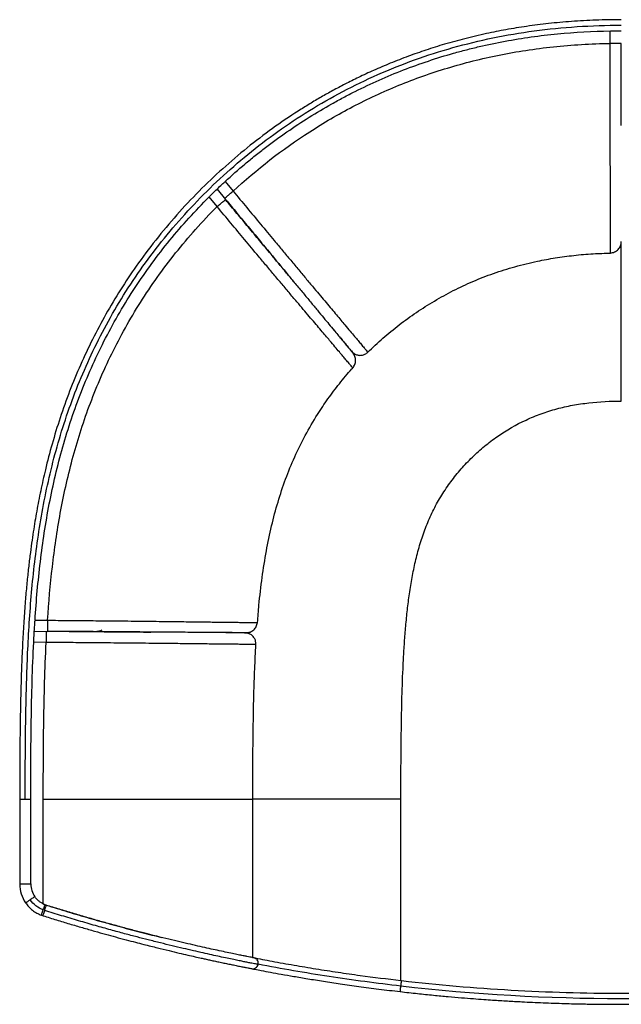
# Paper-space layout '_Top' of a CAD drawing. Header units: millimetres. Extents: x -434 to 434, y -336 to 374.
# Tile 1 of 2: x -434 to 0, y -336 to 374. Entities that reach past the tile are written whole.
import ezdxf

# ---------------------------------------------------------------- set-up
doc = ezdxf.new("R2010")
doc.units = ezdxf.units.MM

psp = doc.layouts.new('_Top')

# ---------------------------------------------------------------- linework, layer by layer
at = {"color": 7, "linetype": 'Continuous', "lineweight": 25}
for p, q in [((-8, 356.91), (-8, 365.94)), ((-7.65, 365.89), (0, 366)), ((-285.8, 257.33), (-280.03, 250.37)), ((-291.64, 251.83), (-285.43, 244.35)), ((-291.59, 239.25), (-297.38, 246.22)), ((-194.64, 135.06), (-194.22, 134.63)), ((-193.88, 134.96), (-193.98, 134.86)), ((-182.91, 134.26), (-182.9, 134.24)), ((-422.98, -59.85), (-422.95, -59.34)), ((-422.94, -58.99), (-413.9, -59.06)), ((-423.43, -66.99), (-413.96, -67.06)), ((-413.96, -66.75), (-413.96, -67.06)), ((-271.17, -68.6), (-271.18, -68.72)), ((-414.85, -75.05), (-423.88, -74.98)), ((-423.85, -74.64), (-423.83, -74.23)), ((-434, -188.04), (-434, -249.24)), ((-426, -249.24), (-426, -188.04)), ((-416.98, -263.64), (-416.98, -188.04)), ((-265.85, -302.35), (-265.85, -188.04)), ((-159, -318.85), (-159, -188.04)), ((-434, -249.24), (-426, -249.24)), ((-415.58, -264.23), (-416.64, -263.74)), ((-418.37, -271.73), (-417.18, -272.14))]:
    psp.add_line(p, q, dxfattribs=at)
for radius in [24, 16]:
    psp.add_arc((-410, -249.24), radius, 180, 214.79245, dxfattribs=at)
for points, knots in [([(0, 374), (-6.14, 373.94), (-18.13, 373.81), (-35.65, 372.82), (-52.28, 371.32), (-68.04, 369.31), (-82.96, 366.88), (-97.84, 363.94), (-112.6, 360.46), (-127.17, 356.46), (-140.72, 352.22), (-153.81, 347.63), (-166.37, 342.76), (-178.37, 337.64), (-189.25, 332.61), (-199.06, 327.72), (-208.05, 322.96), (-216.53, 318.21), (-224.84, 313.29), (-236.69, 305.9), (-251.9, 295.57), (-270.11, 281.71), (-287.78, 266.64), (-304.75, 250.48), (-320.85, 233.31), (-335.97, 215.27), (-349.46, 197.21), (-361.42, 179.3), (-371.95, 161.68), (-381.58, 143.58), (-390.3, 125.06), (-398.09, 106.17), (-404.89, 87.13), (-410.69, 68.23), (-414.63, 53.15), (-417.25, 41.91), (-418.87, 34.39), (-420.37, 26.96), (-421.74, 19.61), (-423.03, 12.21), (-424.25, 4.54), (-425.46, -3.73), (-426.66, -12.8), (-427.84, -22.81), (-428.96, -33.73), (-430.05, -46.06), (-431.05, -59.87), (-431.94, -75.2), (-432.65, -91.59), (-433.2, -109.01), (-433.58, -127.43), (-433.83, -146.81), (-433.98, -167.12), (-433.99, -180.97), (-434, -188.04)], [0, 0, 0, 0, 0.0227818, 0.0444522, 0.0650709, 0.0846922, 0.1033645, 0.121129, 0.1409478, 0.1596049, 0.1771437, 0.1936007, 0.2110259, 0.2271292, 0.2419415, 0.2554891, 0.2677981, 0.2796389, 0.2915738, 0.3036017, 0.3314327, 0.3597228, 0.3884484, 0.4175023, 0.4466018, 0.4756993, 0.5047731, 0.5301729, 0.5555329, 0.5808639, 0.6061677, 0.6314404, 0.6566258, 0.68111, 0.7047556, 0.7144032, 0.7239134, 0.7332885, 0.7425304, 0.7516409, 0.7611624, 0.7713274, 0.7826442, 0.7950988, 0.808676, 0.8233588, 0.8410286, 0.8600258, 0.88032, 0.9018769, 0.9246617, 0.9486365, 0.973762, 1, 1, 1, 1]), ([(-430, -188.04), (-430, -174.33), (-429.95, -160.48), (-429.67, -132.5), (-429.44, -118.37), (-428.61, -89.85), (-428.01, -75.46), (-426.15, -46.46), (-424.89, -31.84), (-421.39, -2.44), (-419.14, 12.34), (-413.34, 41.97), (-409.77, 56.82), (-401.02, 86.46), (-395.83, 101.24), (-383.57, 130.56), (-376.51, 145.09), (-364.44, 166.51), (-360.17, 173.59), (-351.12, 187.58), (-346.35, 194.5), (-331.28, 214.94), (-320.24, 228.17), (-296.23, 253.47), (-283.26, 265.55), (-255.49, 288.21), (-240.69, 298.79), (-209.39, 318.08), (-192.89, 326.8), (-158.32, 342.04), (-140.24, 348.57), (-102.62, 359.14), (-83.07, 363.2), (-42.58, 368.62), (-21.63, 370), (0, 370)], [0, 0, 0, 0, 0.0625, 0.0625, 0.125, 0.125, 0.1875, 0.1875, 0.25, 0.25, 0.3125, 0.3125, 0.375, 0.375, 0.4375, 0.4375, 0.5, 0.5, 0.53125, 0.53125, 0.5625, 0.5625, 0.625, 0.625, 0.6875, 0.6875, 0.75, 0.75, 0.8125, 0.8125, 0.875, 0.875, 0.9375, 0.9375, 1, 1, 1, 1]), ([(-285.8, 257.33), (-281.13, 261.64), (-276.35, 265.85), (-269.05, 271.98), (-266.6, 274), (-261.64, 277.98), (-259.13, 279.94), (-251.55, 285.73), (-246.41, 289.48), (-235.96, 296.72), (-230.65, 300.22), (-219.87, 306.97), (-214.4, 310.21), (-206.08, 314.89), (-203.29, 316.41), (-197.68, 319.4), (-194.85, 320.85), (-186.33, 325.13), (-180.58, 327.84), (-168.95, 333), (-163.08, 335.44), (-151.22, 340.03), (-145.23, 342.19), (-133.17, 346.23), (-127.1, 348.1), (-117.92, 350.69), (-114.85, 351.52), (-108.69, 353.11), (-105.6, 353.87), (-96.32, 356.04), (-90.09, 357.34), (-77.58, 359.67), (-71.31, 360.69), (-58.72, 362.46), (-52.4, 363.2), (-33.41, 365.04), (-20.72, 365.73), (-8, 365.94)], [0, 0, 0, 0, 0.0625, 0.0625, 0.09375, 0.09375, 0.125, 0.125, 0.1875, 0.1875, 0.25, 0.25, 0.3125, 0.3125, 0.34375, 0.34375, 0.375, 0.375, 0.4375, 0.4375, 0.5, 0.5, 0.5625, 0.5625, 0.625, 0.625, 0.65625, 0.65625, 0.6875, 0.6875, 0.75, 0.75, 0.8125, 0.8125, 0.875, 0.875, 1, 1, 1, 1]), ([(-280.03, 250.37), (-263.18, 265.96), (-244.7, 280.39), (-214.74, 299.67), (-204.38, 305.7), (-182.96, 316.88), (-171.9, 322.03), (-149.09, 331.35), (-137.35, 335.52), (-113.22, 342.81), (-100.82, 345.93), (-75.4, 351.04), (-62.37, 353.04), (-35.66, 355.86), (-21.99, 356.68), (-8, 356.91)], [0, 0, 0, 0, 0.25, 0.25, 0.375, 0.375, 0.5, 0.5, 0.625, 0.625, 0.75, 0.75, 0.875, 0.875, 1, 1, 1, 1]), ([(0, 356.91), (0, 356.91), (-0.21, 356.91), (-1.01, 356.91), (-1.6, 356.91), (-3.08, 356.91), (-3.97, 356.91), (-5.91, 356.91), (-6.95, 356.91), (-8, 356.91)], [0, 0, 0, 0, 0.25, 0.25, 0.5, 0.5, 0.75, 0.75, 1, 1, 1, 1]), ([(-7.82, 205.79), (-7.82, 205.88), (-7.82, 206.13), (-7.82, 207.42), (-7.82, 209.78), (-7.82, 212.88), (-7.83, 216.52), (-7.84, 220.52), (-7.84, 225.36), (-7.85, 230.52), (-7.86, 235.75), (-7.87, 240.74), (-7.88, 246.26), (-7.89, 252.25), (-7.91, 258.7), (-7.92, 265.97), (-7.93, 274.07), (-7.95, 282.96), (-7.96, 292.04), (-7.97, 301.24), (-7.98, 312.54), (-7.99, 325.96), (-7.99, 341.45), (-8, 351.77), (-8, 356.91)], [0, 0, 0, 0, 0.036798, 0.09971, 0.162658, 0.225848, 0.273471, 0.321374, 0.369661, 0.418405, 0.451181, 0.48413, 0.517228, 0.550396, 0.583559, 0.616653, 0.656156, 0.695375, 0.734282, 0.772891, 0.811233, 0.874627, 0.93748, 1, 1, 1, 1]), ([(-0.01, 297.81), (-0.01, 298.23), (-0.01, 301.73), (-0.02, 308.51), (-0.04, 319.13), (-0.07, 330.95), (-0.11, 343.91), (-0.14, 352.58), (-0.15, 356.91)], [0, 0, 0, 0, 0.022354, 0.185225, 0.348208, 0.565564, 0.782722, 1, 1, 1, 1]), ([(-297.13, 246.47), (-296.96, 246.64), (-295.42, 248.19), (-292.66, 250.86), (-289.14, 254.23), (-286.99, 256.23), (-286.06, 257.09)], [0, 0, 0, 0, 0.047214, 0.425449, 0.751803, 1, 1, 1, 1]), ([(-286.19, 245.27), (-286.19, 245.27), (-286.03, 245.4), (-285.42, 245.91), (-284.96, 246.29), (-283.82, 247.24), (-283.14, 247.8), (-281.65, 249.04), (-280.84, 249.7), (-280.03, 250.37)], [0, 0, 0, 0, 0.25, 0.25, 0.5, 0.5, 0.75, 0.75, 1, 1, 1, 1]), ([(-280.03, 250.37), (-276.74, 246.41), (-270.13, 238.46), (-260.21, 226.54), (-251.61, 216.21), (-244.37, 207.53), (-238.47, 200.46), (-232.64, 193.49), (-226.93, 186.67), (-221.71, 180.46), (-217.03, 174.88), (-212.87, 169.94), (-209.01, 165.34), (-205.45, 161.1), (-202.22, 157.27), (-198.85, 153.26), (-195.52, 149.29), (-192.39, 145.57), (-189.81, 142.5), (-187.47, 139.7), (-185.48, 137.32), (-183.93, 135.47), (-183.19, 134.59), (-182.92, 134.26), (-182.91, 134.26), (-182.91, 134.26)], [0, 0, 0, 0, 0.06258, 0.125493, 0.188872, 0.227201, 0.265805, 0.304708, 0.343916, 0.383401, 0.416485, 0.44965, 0.482828, 0.515933, 0.548883, 0.581653, 0.630385, 0.678677, 0.726603, 0.774243, 0.837411, 0.900363, 0.963381, 0.995019, 1, 1, 1, 1]), ([(-422.94, -58.99), (-422.01, -44.93), (-420.76, -30.9), (-418.24, -9.92), (-417.29, -2.94), (-415.15, 10.98), (-413.95, 17.92), (-411.28, 31.75), (-409.81, 38.64), (-406.57, 52.34), (-404.81, 59.16), (-400.96, 72.71), (-398.88, 79.44), (-394.39, 92.79), (-391.98, 99.4), (-386.83, 112.52), (-384.1, 119), (-378.29, 131.83), (-375.21, 138.17), (-368.75, 150.68), (-365.36, 156.85), (-358.25, 169.02), (-354.54, 175), (-346.81, 186.77), (-342.79, 192.56), (-334.46, 203.91), (-330.15, 209.48), (-321.24, 220.39), (-316.65, 225.73), (-307.21, 236.16), (-302.36, 241.25), (-297.38, 246.22)], [0, 0, 0, 0, 0.125, 0.125, 0.1875, 0.1875, 0.25, 0.25, 0.3125, 0.3125, 0.375, 0.375, 0.4375, 0.4375, 0.5, 0.5, 0.5625, 0.5625, 0.625, 0.625, 0.6875, 0.6875, 0.75, 0.75, 0.8125, 0.8125, 0.875, 0.875, 0.9375, 0.9375, 1, 1, 1, 1]), ([(-291.59, 239.25), (-290.79, 239.92), (-289.98, 240.58), (-288.49, 241.82), (-287.81, 242.38), (-286.67, 243.33), (-286.21, 243.71), (-285.6, 244.22), (-285.43, 244.35), (-285.43, 244.35)], [0, 0, 0, 0, 0.25, 0.25, 0.5, 0.5, 0.75, 0.75, 1, 1, 1, 1]), ([(-235.97, 184.67), (-236.33, 185.1), (-238.32, 187.5), (-242.13, 192.09), (-247.36, 198.37), (-253.58, 205.86), (-260.8, 214.54), (-269.01, 224.4), (-277.27, 234.32), (-282.79, 240.94), (-285.56, 244.25)], [0, 0, 0, 0, 0.023682, 0.132074, 0.240522, 0.349017, 0.511732, 0.674506, 0.837252, 1, 1, 1, 1]), ([(-285.43, 244.35), (-282.74, 241.1), (-277.34, 234.59), (-269.26, 224.84), (-261.21, 215.13), (-253.81, 206.2), (-247.07, 198.07), (-241.02, 190.76), (-235.14, 183.67), (-229.48, 176.85), (-224.12, 170.39), (-219.17, 164.41), (-214.72, 159.04), (-210.79, 154.3), (-207.4, 150.2), (-204.49, 146.7), (-202.02, 143.72), (-199.92, 141.18), (-197.74, 138.56), (-195.76, 136.17), (-194.25, 134.35), (-193.88, 133.89), (-193.71, 133.69)], [0, 0, 0, 0, 0.0556, 0.111197, 0.166801, 0.222388, 0.266074, 0.309756, 0.353433, 0.397098, 0.441564, 0.486034, 0.530512, 0.574978, 0.619444, 0.663109, 0.706776, 0.750452, 0.794149, 0.868241, 0.942285, 1, 1, 1, 1]), ([(-413.9, -59.06), (-413.04, -46.28), (-411.92, -33.44), (-408.93, -7.71), (-407.06, 5.18), (-402.34, 30.98), (-399.5, 43.88), (-392.61, 69.62), (-388.58, 82.45), (-381.49, 101.58), (-378.96, 107.94), (-373.53, 120.59), (-370.64, 126.89), (-361.41, 145.67), (-354.51, 158.05), (-339.16, 182.32), (-330.71, 194.22), (-312.29, 217.31), (-302.31, 228.52), (-291.59, 239.25)], [0, 0, 0, 0, 0.125, 0.125, 0.25, 0.25, 0.375, 0.375, 0.5, 0.5, 0.5625, 0.5625, 0.625, 0.625, 0.75, 0.75, 0.875, 0.875, 1, 1, 1, 1]), ([(-193.71, 122.98), (-193.71, 122.98), (-193.71, 122.98), (-193.99, 123.31), (-194.74, 124.2), (-196.31, 126.06), (-198.33, 128.45), (-200.7, 131.26), (-203.32, 134.36), (-206.49, 138.1), (-209.86, 142.07), (-213.28, 146.1), (-216.54, 149.94), (-220.15, 154.18), (-224.06, 158.78), (-228.26, 163.73), (-232.98, 169.3), (-238.24, 175.51), (-243.99, 182.33), (-249.85, 189.3), (-255.79, 196.37), (-263.07, 205.05), (-271.7, 215.38), (-281.66, 227.32), (-288.29, 235.28), (-291.59, 239.25)], [0, 0, 0, 0, 0.004716, 0.036371, 0.099431, 0.162401, 0.225608, 0.273278, 0.321216, 0.36953, 0.418284, 0.451063, 0.484019, 0.517127, 0.550305, 0.583469, 0.616549, 0.656028, 0.695231, 0.734133, 0.772739, 0.811072, 0.874466, 0.937397, 1, 1, 1, 1]), ([(-7.82, 205.79), (-6.79, 205.94), (-4.73, 206.25), (-2.15, 208.16), (-0.35, 210.86), (-0.12, 212.99), (0, 214.05)], [0, 0, 0, 0, 0.250985, 0.501426, 0.751244, 1, 1, 1, 1]), ([(0, 99), (0, 109.04), (0, 129.12), (0, 159.21), (0, 187.33), (0, 205.35), (0, 213.41)], [0, 0, 0, 0, 0.262484, 0.524967, 0.787452, 1, 1, 1, 1]), ([(-182.94, 134.16), (-179.31, 137.6), (-172.02, 144.53), (-160.27, 154.1), (-147.9, 163.07), (-134.88, 171.31), (-121.26, 178.78), (-107.03, 185.43), (-92.17, 191.22), (-76.62, 196.13), (-61.71, 199.76), (-47.53, 202.37), (-34.12, 204.15), (-20.82, 205.33), (-11.97, 205.59), (-7.81, 205.71)], [0, 0, 0, 0, 0.077352, 0.155491, 0.23427, 0.313621, 0.393597, 0.47438, 0.556373, 0.640153, 0.72652, 0.793575, 0.863111, 0.935632, 1, 1, 1, 1]), ([(-7.82, 205.81), (-7.82, 205.77), (-7.82, 205.73), (-7.82, 205.79), (-7.82, 205.79)], [0, 0, 0, 0, 0.938057, 1, 1, 1, 1]), ([(-210.55, 154.02), (-210, 153.36), (-208.29, 151.3), (-205.9, 148.43), (-203.3, 145.31), (-200.72, 142.22), (-198.28, 139.31), (-196.18, 136.82), (-194.59, 134.96), (-194, 134.29), (-193.7, 133.95)], [0, 0, 0, 0, 0.049836, 0.155266, 0.260769, 0.366328, 0.524715, 0.683062, 0.841412, 1, 1, 1, 1]), ([(-194.23, 134.62), (-194.23, 134.61), (-194.36, 134.49), (-194.59, 134.76), (-194.81, 135.02)], [0, 0, 0, 0, 0.0329578, 1, 1, 1, 1]), ([(-193.7, 122.96), (-193.14, 123.75), (-192.04, 125.31), (-191.55, 128.22), (-192, 131.16), (-193.1, 132.79), (-193.64, 133.61)], [0, 0, 0, 0, 0.250924, 0.501443, 0.751132, 1, 1, 1, 1]), ([(-193.35, 133.77), (-193.13, 133.57), (-192.55, 133.02), (-192.02, 132.71), (-191.8, 132.76), (-191.69, 132.79)], [0, 0, 0, 0, 0.2296824, 0.6147836, 1, 1, 1, 1]), ([(-192.13, 132.84), (-191.35, 132.53), (-189.79, 131.92), (-187.26, 131.95), (-184.84, 132.68), (-183.55, 133.72), (-182.9, 134.24)], [0, 0, 0, 0, 0.24992, 0.499841, 0.749928, 1, 1, 1, 1]), ([(-262.42, -60.71), (-262.1, -56.53), (-261.27, -45.65), (-259.22, -28.42), (-256.24, -9.34), (-252.47, 8.81), (-247.86, 26.12), (-242.33, 42.73), (-235.78, 58.78), (-228.11, 74.39), (-219.97, 88.32), (-211.67, 100.73), (-203.37, 111.63), (-197.33, 119.05), (-193.89, 122.67), (-193.66, 122.92)], [0, 0, 0, 0, 0.062914, 0.16373, 0.260117, 0.352488, 0.441633, 0.528657, 0.61483, 0.701402, 0.789366, 0.856648, 0.925136, 0.994822, 1, 1, 1, 1]), ([(-159, -188.04), (-159, -172.38), (-158.93, -156.71), (-158.62, -133.21), (-158.48, -125.38), (-158.09, -109.72), (-157.83, -101.89), (-157.31, -90.15), (-157.11, -86.23), (-156.64, -78.41), (-156.39, -74.49), (-155.79, -66.68), (-155.46, -62.77), (-154.7, -54.98), (-154.27, -51.09), (-153.31, -43.31), (-152.77, -39.42), (-151.54, -31.65), (-150.86, -27.77), (-149.3, -20.01), (-148.44, -16.15), (-146.49, -8.48), (-145.4, -4.68), (-142.98, 2.83), (-141.64, 6.54), (-138.67, 13.81), (-137.05, 17.38), (-133.51, 24.37), (-131.59, 27.79), (-127.46, 34.47), (-125.25, 37.72), (-120.58, 44.02), (-118.12, 47.07), (-112.95, 52.97), (-110.24, 55.82), (-104.61, 61.29), (-101.69, 63.91), (-97.15, 67.65), (-95.61, 68.86), (-92.48, 71.24), (-90.89, 72.39), (-82.8, 78.02), (-75.91, 82), (-65.16, 87), (-61.51, 88.5), (-54.11, 91.19), (-50.36, 92.36), (-42.8, 94.4), (-38.97, 95.26), (-31.27, 96.7), (-27.39, 97.27), (-15.7, 98.61), (-7.83, 99), (0, 99)], [0, 0, 0, 0, 0.125, 0.125, 0.1875, 0.1875, 0.25, 0.25, 0.28125, 0.28125, 0.3125, 0.3125, 0.34375, 0.34375, 0.375, 0.375, 0.40625, 0.40625, 0.4375, 0.4375, 0.46875, 0.46875, 0.5, 0.5, 0.53125, 0.53125, 0.5625, 0.5625, 0.59375, 0.59375, 0.625, 0.625, 0.65625, 0.65625, 0.6875, 0.6875, 0.71875, 0.71875, 0.734375, 0.734375, 0.75, 0.75, 0.8125, 0.8125, 0.84375, 0.84375, 0.875, 0.875, 0.90625, 0.90625, 0.9375, 0.9375, 1, 1, 1, 1]), ([(-423.83, -74.23), (-423.68, -71.31), (-423.43, -66.51), (-423.11, -61.73), (-422.98, -59.85)], [0, 0, 0, 0, 0.608926, 1, 1, 1, 1]), ([(-413.9, -59.06), (-413.91, -60.11), (-413.92, -62.21), (-413.94, -64.82), (-413.95, -66.46), (-413.96, -66.68), (-413.96, -66.75)], [0, 0, 0, 0, 0.285705, 0.57141, 0.857115, 1, 1, 1, 1]), ([(-413.9, -59.06), (-408.75, -59.1), (-398.43, -59.19), (-382.92, -59.33), (-369.49, -59.46), (-358.18, -59.57), (-348.97, -59.67), (-339.88, -59.77), (-330.99, -59.88), (-322.88, -59.98), (-315.59, -60.07), (-309.13, -60.15), (-303.12, -60.23), (-297.6, -60.3), (-292.59, -60.37), (-287.35, -60.43), (-282.16, -60.49), (-277.31, -60.55), (-273.3, -60.59), (-269.64, -60.63), (-266.54, -60.66), (-264.14, -60.69), (-262.98, -60.7), (-262.56, -60.7), (-262.55, -60.7), (-262.55, -60.7)], [0, 0, 0, 0, 0.062532, 0.125385, 0.188769, 0.227123, 0.265751, 0.304641, 0.343845, 0.383357, 0.416447, 0.449608, 0.482777, 0.515876, 0.548829, 0.581611, 0.630363, 0.67866, 0.726573, 0.774207, 0.837408, 0.90037, 0.963299, 0.994906, 1, 1, 1, 1]), ([(-270.82, -68.08), (-269.79, -67.97), (-267.72, -67.76), (-265.07, -66.09), (-263.13, -63.67), (-262.73, -61.69), (-262.53, -60.7)], [0, 0, 0, 0, 0.248828, 0.498512, 0.749069, 1, 1, 1, 1]), ([(-414.79, -67.05), (-414.79, -67.05), (-414.79, -67.26), (-414.8, -68.06), (-414.8, -68.65), (-414.81, -70.13), (-414.82, -71.02), (-414.83, -72.96), (-414.84, -74), (-414.85, -75.05)], [0, 0, 0, 0, 0.25, 0.25, 0.5, 0.5, 0.75, 0.75, 1, 1, 1, 1]), ([(-413.96, -66.9), (-408.74, -66.95), (-398.3, -67.06), (-382.69, -67.21), (-368.5, -67.34), (-355.82, -67.45), (-346.52, -67.53), (-341.17, -67.57), (-339.4, -67.58)], [0, 0, 0, 0, 0.205324, 0.41063, 0.616101, 0.77023, 0.924177, 1, 1, 1, 1]), ([(-270.84, -68.08), (-270.98, -68.08), (-271.36, -68.07), (-272.65, -68.06), (-274.81, -68.05), (-277.51, -68.03), (-280.61, -68.01), (-283.93, -67.98), (-287.86, -67.96), (-292.47, -67.92), (-297.8, -67.88), (-303.89, -67.84), (-310.73, -67.79), (-318.33, -67.74), (-326.63, -67.68), (-335.53, -67.61), (-344.88, -67.55), (-354.53, -67.48), (-364.37, -67.41), (-375.37, -67.33), (-387.49, -67.24), (-400.71, -67.15), (-409.54, -67.09), (-413.96, -67.06)], [0, 0, 0, 0, 0.030115, 0.088318, 0.146605, 0.204927, 0.249459, 0.293978, 0.338494, 0.383016, 0.427552, 0.471283, 0.51501, 0.558728, 0.602457, 0.646996, 0.691514, 0.736046, 0.780608, 0.825155, 0.883469, 0.941723, 1, 1, 1, 1]), ([(-374.73, -66.12), (-375.42, -66.48), (-376.59, -67.09), (-377.91, -67.18), (-378.45, -67.22)], [0, 0, 0, 0, 0.586528, 1, 1, 1, 1]), ([(-270.27, -68.25), (-270.65, -68.23), (-271.42, -68.21), (-273.48, -68.16), (-276.18, -68.12), (-279.69, -68.07), (-283.78, -68.03), (-288.49, -67.98), (-293.02, -67.94), (-296.49, -67.91), (-297.9, -67.9)], [0, 0, 0, 0, 0.138281, 0.276542, 0.414908, 0.553252, 0.691537, 0.806764, 0.921979, 1, 1, 1, 1]), ([(-268.13, -69.03), (-268.17, -68.94), (-268.25, -68.74), (-268.98, -68.5), (-270.26, -68.33), (-271.39, -68.23), (-272.24, -68.19), (-272.36, -68.19)], [0, 0, 0, 0, 0.258212, 0.516582, 0.774984, 0.968726, 1, 1, 1, 1]), ([(-271.8, -68.07), (-271.47, -68.08), (-271.13, -68.08), (-271.15, -68.25), (-271.15, -68.26)], [0, 0, 0, 0, 0.968547, 1, 1, 1, 1]), ([(-263.6, -76.54), (-263.63, -75.72), (-263.69, -74.09), (-264.7, -71.83), (-266.28, -69.92), (-267.72, -69.13), (-268.44, -68.74)], [0, 0, 0, 0, 0.250085, 0.500169, 0.750091, 1, 1, 1, 1]), ([(-426, -188.04), (-426, -178.62), (-425.98, -169.2), (-425.86, -150.35), (-425.77, -140.92), (-425.48, -122.08), (-425.28, -112.65), (-424.72, -93.81), (-424.36, -84.4), (-423.88, -74.98)], [0, 0, 0, 0, 0.25, 0.25, 0.5, 0.5, 0.75, 0.75, 1, 1, 1, 1]), ([(-416.98, -188.04), (-416.98, -169.65), (-416.89, -150.99), (-416.47, -122.72), (-416.27, -113.24), (-415.71, -94.21), (-415.34, -84.65), (-414.85, -75.05)], [0, 0, 0, 0, 0.5, 0.5, 0.75, 0.75, 1, 1, 1, 1]), ([(-263.61, -76.54), (-263.7, -76.54), (-263.95, -76.53), (-265.24, -76.52), (-267.6, -76.5), (-270.71, -76.47), (-274.35, -76.44), (-278.36, -76.4), (-283.21, -76.35), (-288.38, -76.29), (-293.61, -76.24), (-298.61, -76.18), (-304.13, -76.12), (-310.14, -76.05), (-316.59, -75.98), (-323.87, -75.89), (-331.97, -75.81), (-340.86, -75.71), (-349.95, -75.62), (-359.15, -75.53), (-370.46, -75.43), (-383.88, -75.31), (-399.38, -75.18), (-409.7, -75.09), (-414.85, -75.05)], [0, 0, 0, 0, 0.03675, 0.099677, 0.162636, 0.225831, 0.273459, 0.321367, 0.369661, 0.418408, 0.451184, 0.484134, 0.517232, 0.550401, 0.583562, 0.616653, 0.656167, 0.695371, 0.734262, 0.772891, 0.811245, 0.874626, 0.937473, 1, 1, 1, 1]), ([(-265.85, -188.04), (-265.83, -178.52), (-265.81, -159.51), (-265.54, -134.29), (-265.08, -112.53), (-264.51, -94.34), (-263.88, -82.36), (-263.57, -76.45)], [0, 0, 0, 0, 0.256033, 0.510777, 0.677642, 0.84097, 1, 1, 1, 1]), ([(-263.63, -76.54), (-263.59, -76.54), (-263.54, -76.54), (-263.6, -76.54), (-263.61, -76.54)], [0, 0, 0, 0, 0.9353256, 1, 1, 1, 1]), ([(-434, -188.04), (-433.94, -188.04), (-433.82, -188.04), (-432.89, -188.04), (-431.57, -188.04), (-430.52, -188.04), (-430, -188.04)], [0, 0, 0, 0, 0.249622, 0.4997579, 0.7498938, 1, 1, 1, 1]), ([(-430, -188.04), (-429.48, -188.04), (-428.95, -188.04), (-427.99, -188.04), (-427.54, -188.04), (-426.8, -188.04), (-426.51, -188.04), (-426.1, -188.04), (-426, -188.04), (-426, -188.04)], [0, 0, 0, 0, 0.25, 0.25, 0.5, 0.5, 0.75, 0.75, 1, 1, 1, 1]), ([(-416.98, -188.04), (-411.84, -188.04), (-401.81, -188.04), (-387.16, -188.04), (-373.29, -188.04), (-360.21, -188.04), (-347.92, -188.04), (-336.46, -188.04), (-325.84, -188.04), (-317.17, -188.04), (-310.18, -188.04), (-304.6, -188.04), (-298.54, -188.04), (-292.27, -188.04), (-286.17, -188.04), (-280.93, -188.04), (-276.53, -188.04), (-272.92, -188.04), (-270.09, -188.04), (-267.97, -188.04), (-266.6, -188.04), (-265.87, -188.04), (-265.91, -188.04), (-265.93, -188.04)], [0, 0, 0, 0, 0.061302, 0.119667, 0.175257, 0.228282, 0.279023, 0.327861, 0.375287, 0.421869, 0.452771, 0.483771, 0.515042, 0.562748, 0.611747, 0.662071, 0.713579, 0.765933, 0.818542, 0.870736, 0.921801, 0.971003, 1, 1, 1, 1]), ([(-159, -188.04), (-169.04, -188.04), (-189.12, -188.04), (-219.21, -188.04), (-244.8, -188.04), (-260.3, -188.04), (-265.85, -188.04)], [0, 0, 0, 0, 0.281148, 0.562297, 0.843445, 1, 1, 1, 1]), ([(-426.42, -260.65), (-426.64, -260.8), (-427.18, -261.17), (-428, -261.74), (-428.78, -262.29), (-429.36, -262.69), (-429.68, -262.91), (-429.68, -262.91), (-429.68, -262.91)], [0, 0, 0, 0, 0.1251938, 0.3126308, 0.5000677, 0.6875046, 0.8749415, 1, 1, 1, 1]), ([(-423.14, -258.37), (-423.14, -258.37), (-423.22, -258.43), (-423.55, -258.66), (-423.8, -258.83), (-424.41, -259.25), (-424.77, -259.5), (-425.56, -260.05), (-425.99, -260.35), (-426.42, -260.65)], [0, 0, 0, 0, 0.25, 0.25, 0.5, 0.5, 0.75, 0.75, 1, 1, 1, 1]), ([(-416.98, -263.64), (-417.59, -263.34), (-418.19, -263), (-419.33, -262.25), (-419.88, -261.83), (-421.44, -260.5), (-422.36, -259.5), (-423.14, -258.37)], [0, 0, 0, 0, 0.25, 0.25, 0.5, 0.5, 1, 1, 1, 1]), ([(-429.71, -262.93), (-428.97, -263.9), (-427.5, -265.83), (-424.76, -268.25), (-421.73, -270.31), (-419.49, -271.26), (-418.37, -271.73)], [0, 0, 0, 0, 0.2499831, 0.5, 0.7500169, 1, 1, 1, 1]), ([(-418.37, -271.73), (-418.37, -271.73), (-418.34, -271.63), (-418.2, -271.26), (-418.09, -270.98), (-417.83, -270.29), (-417.68, -269.87), (-417.34, -268.96), (-417.16, -268.47), (-416.98, -267.98)], [0, 0, 0, 0, 0.25, 0.25, 0.5, 0.5, 0.75, 0.75, 1, 1, 1, 1]), ([(-417.18, -272.14), (-417.16, -272.08), (-417.12, -271.97), (-416.84, -271.09), (-416.44, -269.83), (-416.13, -268.83), (-415.97, -268.33)], [0, 0, 0, 0, 0.249502, 0.499673, 0.749872, 1, 1, 1, 1]), ([(-416.98, -267.98), (-416.79, -267.49), (-416.61, -267), (-416.27, -266.09), (-416.12, -265.68), (-415.86, -264.98), (-415.76, -264.71), (-415.62, -264.33), (-415.58, -264.23), (-415.58, -264.23)], [0, 0, 0, 0, 0.25, 0.25, 0.5, 0.5, 0.75, 0.75, 1, 1, 1, 1]), ([(-415.97, -268.33), (-415.82, -267.83), (-415.66, -267.33), (-415.37, -266.4), (-415.24, -265.98), (-415.02, -265.27), (-414.93, -264.99), (-414.81, -264.6), (-414.78, -264.51), (-414.79, -264.51)], [0, 0, 0, 0, 0.25, 0.25, 0.5, 0.5, 0.75, 0.75, 1, 1, 1, 1]), ([(-261.99, -307.3), (-261.98, -307.3), (-261.93, -307.31), (-262.32, -307.24), (-263.2, -307.06), (-264.61, -306.79), (-266.6, -306.4), (-269.15, -305.89), (-272.16, -305.28), (-275.52, -304.6), (-279.52, -303.77), (-284.21, -302.79), (-289.49, -301.67), (-295.32, -300.4), (-301.64, -299), (-308.59, -297.42), (-316.08, -295.68), (-324.03, -293.79), (-332.47, -291.72), (-340.95, -289.6), (-349.6, -287.38), (-358.57, -285.02), (-368.6, -282.29), (-379.68, -279.19), (-391.54, -275.76), (-403.75, -272.12), (-411.9, -269.59), (-415.97, -268.33)], [0, 0, 0, 0, 0.009271, 0.050541, 0.091832, 0.133749, 0.179386, 0.228025, 0.26775, 0.308364, 0.349521, 0.39078, 0.432036, 0.469664, 0.507596, 0.54547, 0.582865, 0.62014, 0.657616, 0.696194, 0.729702, 0.766671, 0.807466, 0.852476, 0.901328, 0.950773, 1, 1, 1, 1]), ([(-415.58, -264.23), (-415.48, -264.27), (-415.38, -264.31), (-415.28, -264.34), (-415.2, -264.37), (-415.12, -264.4), (-415.04, -264.43), (-414.95, -264.45), (-414.87, -264.48), (-414.79, -264.51)], [0, 0, 0, 0, 0.0003165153, 0.0003165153, 0.0003165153, 0.0005783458, 0.0005783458, 0.0005783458, 0.0008402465, 0.0008402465, 0.0008402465, 0.0008402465]), ([(-414.79, -264.51), (-412.22, -265.31), (-404.51, -267.71), (-391.63, -271.58), (-378.76, -275.29), (-368.52, -278.15), (-360.89, -280.23), (-353.34, -282.25), (-345.89, -284.19), (-338.59, -286.05), (-333.9, -287.22), (-331.57, -287.8)], [0, 0, 0, 0, 0.09087, 0.27266, 0.455075, 0.545956, 0.636991, 0.727881, 0.81902, 0.909926, 1, 1, 1, 1]), ([(-264.21, -302.7), (-264.3, -302.68), (-264.48, -302.65), (-265.25, -302.49), (-266.37, -302.27), (-267.93, -301.96), (-270.05, -301.54), (-272.79, -300.99), (-276.23, -300.28), (-280.45, -299.41), (-285.5, -298.35), (-291.14, -297.15), (-297.25, -295.82), (-303.67, -294.39), (-310.73, -292.78), (-318.35, -291.01), (-326.45, -289.07), (-334.35, -287.12), (-342.12, -285.17), (-349.89, -283.17), (-358.63, -280.86), (-367.66, -278.41), (-376.9, -275.82), (-386.08, -273.2), (-395.6, -270.4), (-405.21, -267.5), (-411.6, -265.51), (-414.79, -264.52)], [0, 0, 0, 0, 0.037476, 0.075078, 0.112639, 0.152906, 0.195914, 0.240939, 0.287315, 0.334455, 0.381725, 0.428792, 0.468022, 0.507485, 0.546727, 0.585491, 0.624219, 0.663307, 0.69377, 0.727334, 0.76444, 0.805476, 0.841412, 0.880253, 0.920159, 0.960159, 1, 1, 1, 1]), ([(-417.18, -272.14), (-413.95, -273.15), (-407.55, -275.13), (-398.06, -277.99), (-388.88, -280.7), (-380.21, -283.18), (-372.23, -285.42), (-364.64, -287.5), (-357.45, -289.43), (-350.69, -291.2), (-344.74, -292.72), (-339.48, -294.05), (-333.33, -295.58), (-326.46, -297.26), (-319.16, -299), (-312.91, -300.45), (-307.61, -301.65), (-303.48, -302.58), (-300.04, -303.34), (-296.91, -304.03), (-293.55, -304.76), (-290.05, -305.51), (-286.49, -306.26), (-282.99, -306.99), (-279.43, -307.72), (-276, -308.42), (-272.91, -309.04), (-270.39, -309.54), (-268.52, -309.9), (-267.19, -310.16), (-266.92, -310.22), (-266.78, -310.24)], [0, 0, 0, 0, 0.040397, 0.079952, 0.118416, 0.155066, 0.188328, 0.218432, 0.250845, 0.279679, 0.305374, 0.328308, 0.349316, 0.388338, 0.42378, 0.455978, 0.485134, 0.511201, 0.528916, 0.549518, 0.573229, 0.60008, 0.630128, 0.663438, 0.699862, 0.745796, 0.794674, 0.845221, 0.895543, 0.946035, 1, 1, 1, 1]), ([(-265.85, -302.27), (-261.2, -303.16), (-251.32, -305.07), (-238.75, -307.31), (-225.55, -309.55), (-212.31, -311.68), (-199.04, -313.66), (-181.28, -316.15), (-168.81, -317.67), (-159, -318.85)], [0, 0, 0, 0, 0.131801, 0.280566, 0.35491, 0.503605, 0.652301, 0.726645, 1, 1, 1, 1]), ([(-261.95, -307.31), (-261.89, -306.85), (-261.76, -305.95), (-262.16, -304.61), (-262.95, -303.45), (-263.73, -302.98), (-264.13, -302.74)], [0, 0, 0, 0, 0.250037, 0.500017, 0.74999, 1, 1, 1, 1]), ([(-269, -309.81), (-268.8, -309.85), (-267.2, -310.17), (-264.12, -310.76), (-259.02, -311.74), (-252.7, -312.92), (-244.89, -314.34), (-235.93, -315.91), (-225.83, -317.61), (-214.64, -319.4), (-202.38, -321.26), (-189.07, -323.15), (-174.64, -325.06), (-164.63, -326.24), (-159.45, -326.85)], [0, 0, 0, 0, 0.005589, 0.044205, 0.085339, 0.146846, 0.218645, 0.300773, 0.393257, 0.496107, 0.607205, 0.728261, 0.859218, 1, 1, 1, 1]), ([(-266.82, -310.23), (-266.3, -310.3), (-265.24, -310.43), (-263.73, -309.85), (-262.51, -308.79), (-262.14, -307.8), (-261.95, -307.31)], [0, 0, 0, 0, 0.249618, 0.499593, 0.749784, 1, 1, 1, 1]), ([(-159, -322.9), (-167.66, -321.86), (-184.98, -319.77), (-210.84, -316.02), (-236.53, -311.88), (-253.49, -308.72), (-261.94, -307.15)], [0, 0, 0, 0, 0.250626, 0.501258, 0.751362, 1, 1, 1, 1]), ([(-159, -322.9), (-158.94, -322.38), (-158.88, -321.86), (-158.77, -320.89), (-158.72, -320.45), (-158.63, -319.71), (-158.6, -319.41), (-158.55, -319.01), (-158.54, -318.91), (-158.54, -318.91)], [0, 0, 0, 0, 0.25, 0.25, 0.5, 0.5, 0.75, 0.75, 1, 1, 1, 1]), ([(-158.54, -318.91), (-132.23, -321.93), (-105.84, -324.21), (-52.96, -327.24), (-26.48, -328), (26.48, -328), (52.96, -327.24), (105.84, -324.21), (132.23, -321.93), (158.54, -318.91)], [0, 0, 0, 0, 0.25, 0.25, 0.5, 0.5, 0.75, 0.75, 1, 1, 1, 1]), ([(-159.45, -326.85), (-159.45, -326.79), (-159.43, -326.68), (-159.33, -325.77), (-159.18, -324.46), (-159.06, -323.42), (-159, -322.9)], [0, 0, 0, 0, 0.246854, 0.497907, 0.748987, 1, 1, 1, 1]), ([(159, -322.9), (106.23, -328.98), (53.12, -332.02), (-53.12, -332.02), (-106.23, -328.98), (-159, -322.9)], [0, 0, 0, 0, 0.5, 0.5, 1, 1, 1, 1]), ([(-159.45, -326.85), (-155.29, -327.32), (-147.3, -328.22), (-135.78, -329.39), (-125.24, -330.38), (-115.66, -331.2), (-107.07, -331.89), (-99.56, -332.45), (-93.11, -332.89), (-87.46, -333.26), (-82.18, -333.58), (-76.97, -333.88), (-68.34, -334.34), (-56.38, -334.89), (-41.51, -335.41), (-30.16, -335.69), (-22.29, -335.82), (-17.53, -335.89), (-12.7, -335.94), (-7.42, -335.98), (-1.37, -336), (5.56, -335.99), (13.36, -335.94), (22.05, -335.83), (32.14, -335.64), (43.72, -335.33), (56.86, -334.86), (71.16, -334.21), (86.62, -333.34), (103.22, -332.21), (120.96, -330.78), (139.84, -329.03), (152.79, -327.59), (159.45, -326.85)], [0, 0, 0, 0, 0.03929, 0.075506, 0.108646, 0.138712, 0.165702, 0.189618, 0.20935, 0.226432, 0.242735, 0.259039, 0.275343, 0.323866, 0.371439, 0.414965, 0.430454, 0.445318, 0.459642, 0.475804, 0.494883, 0.516461, 0.540851, 0.568055, 0.598073, 0.635598, 0.676757, 0.721548, 0.769973, 0.82203, 0.877721, 0.937044, 1, 1, 1, 1])]:
    psp.add_open_spline(points, degree=3, knots=knots, dxfattribs=at)
for points in [[(-416.98, -267.98), (-420.77, -266.57), (-424.11, -263.98), (-426.42, -260.65)], [(-416.98, -263.64), (-416.52, -263.86), (-416.06, -264.06), (-415.58, -264.23)], [(-159, -318.85), (-158.84, -318.87), (-158.69, -318.89), (-158.54, -318.91)]]:
    psp.add_open_spline(points, degree=3, dxfattribs=at)

doc.saveas('drawing.dxf')
